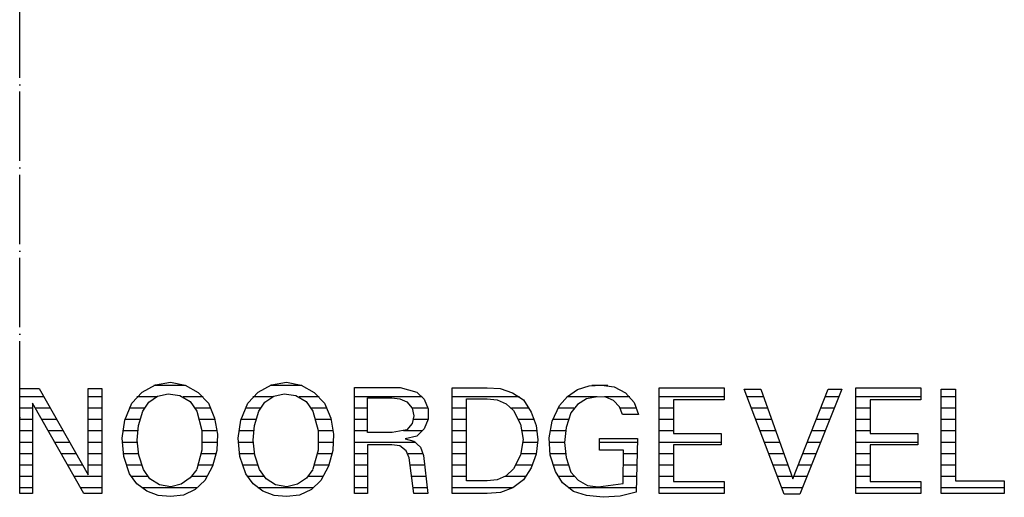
# Model space of a CAD drawing. Extents: x -20500 to 18806, y -14250 to 12231.
# Tile 3 of 16: x -16352 to -12799, y -2286 to -562. Entities that reach past the tile are written whole.
import ezdxf

# ---------------------------------------------------------------- set-up
doc = ezdxf.new("R2010")
doc.units = 0
doc.header["$MEASUREMENT"] = 0
doc.linetypes.add('DASHDOT', pattern=[300, 250, -25, 0, -25])
doc.linetypes.add('DOT', pattern=[50, 0, -50])
doc.layers.add('LAYER107', color=2, linetype='DOT')
doc.layers.add('LAYER28', color=1, linetype='CONTINUOUS')

msp = doc.modelspace()

# ---------------------------------------------------------------- linework, layer by layer
at = {"layer": 'LAYER107', "color": 5, "linetype": 'Continuous'}
for p, q in [((-15909.65425, -1905.8935), (-15861.6287, -1879.93165)), ((-15861.6287, -1879.93165), (-15807.8247, -1870.67125)), ((-15807.87505, -1870.6875), (-15755.0949, -1881.1548)), ((-15755.0949, -1881.1548), (-15707.85675, -1907.0755)), ((-15490.71655, -1905.8935), (-15442.69105, -1879.93165)), ((-15442.69105, -1879.93165), (-15388.887, -1870.67125)), ((-15388.9374, -1870.6875), (-15336.0962, -1881.15675)), ((-15336.0962, -1881.15675), (-15288.85805, -1907.0774)), ((-14296.31195, -1883.3765), (-14252.59095, -1880.83265)), ((-14252.4994, -1880.8588), (-14206.369, -1887.14045)), ((-16351.62505, -2098.68755), (-16351.62505, -1893.0626)), ((-16351.62505, -1893.0626), (-16280.99975, -1893.0626)), ((-16280.99975, -1893.0626), (-16105.12545, -2204.62515)), ((-16105.12545, -2204.62515), (-16105.12545, -1893.0626)), ((-16105.12545, -1893.0626), (-16055.25055, -1893.0626)), ((-16055.25055, -1893.0626), (-16055.25055, -2272.4846)), ((-15946.93755, -1945.93775), (-15909.65425, -1905.8935)), ((-15853.86355, -1921.2885), (-15816.1209, -1912.69665)), ((-15816.06295, -1912.70275), (-15773.66485, -1918.18905)), ((-15773.66485, -1918.18905), (-15737.02395, -1940.17065)), ((-15707.85675, -1907.0755), (-15670.63445, -1946.0335)), ((-15527.9999, -1945.93775), (-15490.71655, -1905.8935)), ((-15434.7534, -1921.27645), (-15397.1817, -1912.75405)), ((-15397.12525, -1912.70275), (-15354.72715, -1918.18905)), ((-15354.72715, -1918.18905), (-15318.0847, -1940.17065)), ((-15288.85805, -1907.0774), (-15251.79445, -1945.80805)), ((-15143.8751, -2135.39045), (-15143.8751, -1889.5937)), ((-15143.8751, -1889.5937), (-14979.0634, -1889.5937)), ((-14979.0634, -1889.5937), (-14918.8904, -1906.18555)), ((-14918.8751, -1906.2027), (-14891.83805, -1932.15445)), ((-14791.43675, -2100.76525), (-14791.43675, -1890.98375)), ((-14791.43675, -1890.98375), (-14664.75065, -1890.98375)), ((-14664.75065, -1890.98375), (-14617.7582, -1893.7311)), ((-14617.7582, -1893.7311), (-14573.0133, -1908.659)), ((-14573.0133, -1908.659), (-14533.92335, -1934.5564)), ((-14374.942, -1921.4386), (-14338.1378, -1897.2212)), ((-14338.1378, -1897.2212), (-14296.31195, -1883.3765)), ((-14206.369, -1887.14045), (-14165.4663, -1909.0868)), ((-14165.4663, -1909.0868), (-14134.68935, -1944.10665)), ((-14044.62435, -2077.92185), (-14044.62435, -1890.98375)), ((-14044.62435, -1890.98375), (-13809.8755, -1890.98375)), ((-13809.8755, -1890.98375), (-13809.8755, -1934.5936)), ((-13592.4988, -2273.9683), (-13737.87535, -1895.2339)), ((-13737.87535, -1895.2339), (-13706.68795, -1895.2339)), ((-13706.68795, -1895.2339), (-13677.6245, -1895.2339)), ((-13677.6245, -1895.2339), (-13561.31135, -2218.5776)), ((-13561.31135, -2218.5776), (-13434.62525, -1895.2339)), ((-13384.74885, -1895.2339), (-13536.37545, -2273.9683)), ((-13434.62525, -1895.2339), (-13384.74885, -1895.2339)), ((-13334.5627, -2077.92185), (-13334.5627, -1890.98375)), ((-13334.5627, -1890.98375), (-13099.8749, -1890.98375)), ((-13099.8749, -1890.98375), (-13099.8749, -1934.5936)), ((-13026.3748, -2102.15645), (-13026.3748, -1895.82785)), ((-13026.3748, -1895.82785), (-12974.43695, -1895.82785)), ((-12974.43695, -1895.82785), (-12974.43695, -2226.7809)), ((-16119.6869, -2272.4846), (-16305.9372, -1945.67205)), ((-16305.9372, -1945.67205), (-16305.9372, -2272.4846)), ((-15972.12525, -2006.9851), (-15946.97875, -1946.00735)), ((-15907.4997, -1975.01545), (-15885.7132, -1943.0063)), ((-15885.7132, -1943.0063), (-15853.86355, -1921.2885)), ((-15737.02395, -1940.17065), (-15712.2345, -1974.9752)), ((-15670.68785, -1945.93775), (-15648.1354, -2000.0824)), ((-15553.18755, -2006.9851), (-15528.0411, -1946.00735)), ((-15488.49945, -1975.01545), (-15466.7343, -1943.04655)), ((-15466.7343, -1943.04655), (-15434.7534, -1921.27645)), ((-15318.0847, -1940.17065), (-15293.2968, -1974.9752)), ((-15251.7502, -1945.93775), (-15229.1977, -2000.0824)), ((-15096.1258, -1991.3748), (-15096.1258, -1926.9842)), ((-15096.1258, -1926.9842), (-15008.18785, -1926.9842)), ((-15008.18785, -1926.9842), (-14980.06285, -1929.8582)), ((-14980.06285, -1929.8582), (-14954.20835, -1941.50755)), ((-14954.187, -1941.51555), (-14935.791, -1963.68025)), ((-14891.83805, -1932.15445), (-14877.092, -1966.7526)), ((-14739.563, -2100.76525), (-14739.563, -1930.4371)), ((-14739.563, -1930.4371), (-14664.75065, -1930.4371)), ((-14664.75065, -1930.4371), (-14628.9978, -1934.06715)), ((-14628.9978, -1934.06715), (-14596.2326, -1948.30645)), ((-14596.2326, -1948.30645), (-14569.20625, -1971.94615)), ((-14533.8745, -1934.5936), (-14505.64115, -1978.28505)), ((-14404.12445, -1954.24975), (-14374.942, -1921.4386)), ((-14339.01825, -1950.29375), (-14362.5244, -1981.19335)), ((-14305.91585, -1930.0083), (-14339.01825, -1950.29375)), ((-14267.688, -1923.0934), (-14305.91585, -1930.0083)), ((-14236.87285, -1923.8434), (-14267.7292, -1923.06845)), ((-14208.66395, -1936.36835), (-14236.87285, -1923.8434)), ((-14187.3932, -1958.7345), (-14208.66395, -1936.36835)), ((-14134.68935, -1944.10665), (-14118.1793, -1987.4901)), ((-13809.8755, -1934.5936), (-13992.68645, -1934.5936)), ((-13992.68645, -1934.5936), (-13992.68645, -2055.76515)), ((-13099.8749, -1934.5936), (-13282.6248, -1934.5936)), ((-13282.6248, -1934.5936), (-13282.6248, -2055.76515)), ((-15923.2437, -2026.5728), (-15907.3822, -1974.86935)), ((-15712.24975, -1975.01545), (-15693.7912, -2044.1643)), ((-15504.30605, -2026.5728), (-15488.44605, -1974.86935)), ((-15293.2495, -1975.01545), (-15274.79095, -2044.1643)), ((-14935.791, -1963.68025), (-14929.1992, -1991.71905)), ((-14877.092, -1966.7526), (-14877.092, -2004.21675)), ((-14569.1864, -1971.9843), (-14543.9728, -2022.2582)), ((-14505.64115, -1978.28505), (-14488.1531, -2027.09825)), ((-14429.8355, -2010.585), (-14404.08935, -1954.274)), ((-14362.56255, -1981.2496), (-14379.67985, -2033.53195)), ((-14176.31225, -1987.484), (-14187.3932, -1958.7345)), ((-14151.3748, -1987.484), (-14176.31225, -1987.484)), ((-14118.18695, -1987.484), (-14151.3748, -1987.484)), ((-15982.15025, -2072.61485), (-15972.12525, -2006.9851)), ((-15648.1354, -2000.0824), (-15637.96995, -2058.0593)), ((-15563.2126, -2072.61485), (-15553.18755, -2006.9851)), ((-15229.1977, -2000.0824), (-15219.0323, -2058.0593)), ((-15096.1258, -2052.2972), (-15096.1258, -1991.3748)), ((-14935.791, -2019.75765), (-14954.10615, -2041.86115)), ((-14929.1992, -1991.71905), (-14935.791, -2019.75765)), ((-14877.092, -2004.21675), (-14891.75415, -2038.6942)), ((-14543.9728, -2022.2582), (-14535.34545, -2077.5776)), ((-14441.1499, -2071.46015), (-14429.8355, -2010.585)), ((-15928.21045, -2080.0127), (-15923.2437, -2026.5728)), ((-15693.7912, -2044.1643), (-15693.7912, -2115.67995)), ((-15637.96995, -2058.0593), (-15640.72265, -2116.44095)), ((-15509.27275, -2080.0127), (-15504.30605, -2026.5728)), ((-15274.79095, -2044.1643), (-15274.79095, -2115.67995)), ((-15219.0323, -2058.0593), (-15221.78495, -2116.44095)), ((-15008.18785, -2052.2972), (-15096.1258, -2052.2972)), ((-14954.187, -2041.9214), (-15008.10545, -2052.29815)), ((-14891.75415, -2038.6942), (-14918.86445, -2064.7608)), ((-14488.1531, -2027.09825), (-14482.22045, -2078.60945)), ((-14379.67985, -2033.53195), (-14385.42175, -2087.891)), ((-13992.68645, -2055.76515), (-13820.24995, -2055.76515)), ((-13820.24995, -2055.76515), (-13820.24995, -2096.6097)), ((-13282.6248, -2055.76515), (-13110.24935, -2055.76515)), ((-13110.24935, -2055.76515), (-13110.24935, -2096.6097)), ((-15976.26495, -2138.7438), (-15982.15025, -2072.61485)), ((-15922.14965, -2133.7538), (-15928.21045, -2080.0127)), ((-15557.32725, -2138.7438), (-15563.2126, -2072.61485)), ((-15503.212, -2133.7538), (-15509.27275, -2080.0127)), ((-15008.18785, -2095.9221), (-15096.1258, -2095.9221)), ((-15096.1258, -2095.9221), (-15096.1258, -2272.4846)), ((-14979.86605, -2100.07765), (-15008.18025, -2095.98045)), ((-14960.37445, -2075.1566), (-14929.0741, -2083.42135)), ((-14918.8751, -2064.76575), (-14960.3592, -2075.14555)), ((-14929.0741, -2083.42135), (-14905.19865, -2105.0787)), ((-14535.34545, -2077.5776), (-14544.05975, -2133.1688)), ((-14482.22045, -2078.60945), (-14488.1531, -2130.12065)), ((-14437.3596, -2133.2615), (-14441.1499, -2071.46015)), ((-14385.42175, -2087.891), (-14379.67985, -2142.25005)), ((-14259.375, -2115.57825), (-14259.375, -2074.03125)), ((-14259.375, -2074.03125), (-14122.31295, -2074.03125)), ((-14122.31295, -2074.03125), (-14126.4374, -2267.2186)), ((-14044.62435, -2272.4846), (-14044.62435, -2077.92185)), ((-13334.5627, -2272.4846), (-13334.5627, -2077.92185)), ((-16351.62505, -2272.4846), (-16351.62505, -2098.68755)), ((-15693.7912, -2115.67995), (-15712.2284, -2184.77765)), ((-15640.72265, -2116.44095), (-15656.30035, -2173.20405)), ((-15274.79095, -2115.67995), (-15293.22815, -2184.77765)), ((-15221.78495, -2116.44095), (-15237.36115, -2173.20405)), ((-14957.164, -2117.4879), (-14979.86605, -2100.07765)), ((-14945.87555, -2143.7025), (-14957.164, -2117.4879)), ((-14905.19865, -2105.0787), (-14893.9331, -2135.39255)), ((-14791.43675, -2272.4846), (-14791.43675, -2100.76525)), ((-14739.563, -2226.7809), (-14739.563, -2100.76525)), ((-14488.1531, -2130.12065), (-14505.64115, -2178.9339)), ((-14172.1878, -2115.57825), (-14259.375, -2115.57825)), ((-14174.24925, -2236.04715), (-14172.1878, -2115.57825)), ((-13820.24995, -2096.6097), (-13992.68645, -2096.6097)), ((-13992.68645, -2096.6097), (-13992.68645, -2228.8595)), ((-13110.24935, -2096.6097), (-13282.6248, -2096.6097)), ((-13282.6248, -2096.6097), (-13282.6248, -2228.8595)), ((-13026.3748, -2272.4846), (-13026.3748, -2102.15645)), ((-15954.8752, -2201.437), (-15976.26495, -2138.7438)), ((-15905.37415, -2184.8118), (-15922.14965, -2133.7538)), ((-15535.9375, -2201.437), (-15557.32725, -2138.7438)), ((-15486.43645, -2184.8118), (-15503.212, -2133.7538)), ((-15143.8751, -2272.4846), (-15143.8751, -2135.39045)), ((-14929.24955, -2272.4846), (-14945.87555, -2143.7025)), ((-14893.9377, -2135.39045), (-14879.3747, -2272.4846)), ((-14544.05975, -2133.1688), (-14569.2047, -2183.19415)), ((-14418.6249, -2192.43735), (-14437.3596, -2133.2615)), ((-14379.67985, -2142.25005), (-14362.53965, -2194.58255)), ((-15928.51255, -2236.9663), (-15954.83245, -2201.5648)), ((-15881.7276, -2218.69525), (-15905.3604, -2184.844)), ((-15712.24975, -2184.8118), (-15735.94665, -2216.0488)), ((-15656.30035, -2173.20405), (-15683.72955, -2224.8127)), ((-15509.6817, -2236.7901), (-15535.94515, -2201.3483)), ((-15462.7899, -2218.69525), (-15486.42275, -2184.844)), ((-15293.2495, -2184.8118), (-15316.97085, -2216.08905)), ((-15237.36115, -2173.20405), (-15264.79185, -2224.8127)), ((-14569.1864, -2183.17205), (-14595.6299, -2208.1373)), ((-14505.64115, -2178.9339), (-14533.99355, -2222.76915)), ((-14392.32635, -2234.03795), (-14418.62335, -2192.52795)), ((-14362.56255, -2194.51505), (-14336.557, -2223.88975)), ((-15893.277, -2263.50805), (-15928.51255, -2236.9663)), ((-15847.0108, -2241.03525), (-15881.7276, -2218.69525)), ((-15768.45855, -2238.06955), (-15806.31865, -2248.4905)), ((-15735.94665, -2216.0488), (-15768.45855, -2238.06955)), ((-15683.81195, -2224.984), (-15717.87565, -2257.8577)), ((-15474.2752, -2263.50405), (-15509.6817, -2236.7901)), ((-15428.0731, -2241.03525), (-15462.7899, -2218.69525)), ((-15349.498, -2238.1199), (-15387.3749, -2248.54605)), ((-15316.97085, -2216.08905), (-15349.498, -2238.1199)), ((-15264.87425, -2224.984), (-15298.938, -2257.8577)), ((-14664.75065, -2226.7809), (-14739.563, -2226.7809)), ((-14628.6545, -2223.20425), (-14664.77355, -2226.81905)), ((-14595.6299, -2208.1373), (-14628.6545, -2223.20425)), ((-14533.8745, -2222.62535), (-14572.1924, -2251.1795)), ((-14353.37065, -2264.3526), (-14392.32635, -2234.03795)), ((-14336.557, -2223.88975), (-14302.16215, -2242.6237)), ((-14263.562, -2248.5157), (-14174.0509, -2235.99185)), ((-13992.68645, -2228.8595), (-13809.8755, -2228.8595)), ((-13809.8755, -2228.8595), (-13809.8755, -2272.4846)), ((-13282.6248, -2228.8595), (-13099.8749, -2228.8595)), ((-13099.8749, -2228.8595), (-13099.8749, -2272.4846)), ((-12974.43695, -2226.7809), (-12798.56185, -2226.7809)), ((-12798.56185, -2226.7809), (-12798.56185, -2272.4846)), ((-16305.9372, -2272.4846), (-16351.62505, -2272.4846)), ((-16055.25055, -2272.4846), (-16119.6869, -2272.4846)), ((-15851.9882, -2279.03595), (-15893.277, -2263.50805)), ((-15806.3751, -2248.5157), (-15847.0108, -2241.03525)), ((-15717.87565, -2257.8577), (-15760.7727, -2277.6739)), ((-15432.98645, -2279.03195), (-15474.2752, -2263.50405)), ((-15387.43745, -2248.5157), (-15428.0731, -2241.03525)), ((-15298.938, -2257.8577), (-15341.835, -2277.6739)), ((-15096.1258, -2272.4846), (-15143.8751, -2272.4846)), ((-14879.3747, -2272.4846), (-14929.24955, -2272.4846)), ((-14664.75065, -2272.4846), (-14791.43675, -2272.4846)), ((-14616.98455, -2268.2667), (-14664.7415, -2272.4785)), ((-14572.1924, -2251.1795), (-14616.98455, -2268.2667)), ((-14306.50025, -2279.67205), (-14353.37065, -2264.3526)), ((-14302.16215, -2242.6237), (-14263.62305, -2248.542)), ((-14126.4374, -2267.2186), (-14185.3302, -2281.51625)), ((-13809.8755, -2272.4846), (-14044.62435, -2272.4846)), ((-13099.8749, -2272.4846), (-13334.5627, -2272.4846)), ((-12798.56185, -2272.4846), (-13026.3748, -2272.4846)), ((-15807.87505, -2282.2815), (-15851.9882, -2279.03595)), ((-15760.7727, -2277.6739), (-15807.79875, -2282.30555)), ((-15388.9374, -2282.2815), (-15432.98645, -2279.03195)), ((-15341.835, -2277.6739), (-15388.8611, -2282.30555)), ((-14246.2204, -2285.7313), (-14306.3919, -2279.70945)), ((-14185.3302, -2281.51625), (-14246.2204, -2285.7313)), ((-13536.37545, -2273.9683), (-13592.4988, -2273.9683))]:
    msp.add_line(p, q, dxfattribs=at)
at = {"layer": 'LAYER107', "color": 2, "linetype": 'Continuous'}
for p, q in [((-15753.01515, -1881.92575), (-15867.0868, -1881.92575)), ((-15334.02405, -1881.92575), (-15448.1491, -1881.92575)), ((-14229.20075, -1881.92575), (-14287.3703, -1881.92575)), ((-16264.0747, -1923.04725), (-16351.62505, -1923.04725)), ((-16055.25055, -1923.04725), (-16105.12545, -1923.04725)), ((-15857.6782, -1923.04725), (-15928.66365, -1923.04725)), ((-15689.7705, -1923.04725), (-15762.01475, -1923.04725)), ((-15438.6078, -1923.04725), (-15509.72595, -1923.04725)), ((-15270.77485, -1923.04725), (-15343.0771, -1923.04725)), ((-14899.0036, -1923.04725), (-15143.8751, -1923.04725)), ((-14548.6267, -1923.04725), (-14791.43675, -1923.04725)), ((-14267.601, -1923.04725), (-14376.77, -1923.04725)), ((-14150.4547, -1923.04725), (-14240.89815, -1923.04725)), ((-13809.8755, -1923.04725), (-14044.62435, -1923.04725)), ((-13667.6193, -1923.04725), (-13727.1988, -1923.04725)), ((-13395.8847, -1923.04725), (-13445.52155, -1923.04725)), ((-13099.8749, -1923.0461), (-13334.5627, -1923.04725)), ((-12974.43695, -1923.0461), (-13026.3748, -1923.0461)), ((-16305.9372, -1964.16855), (-16351.62505, -1964.16855)), ((-16240.8615, -1964.16855), (-16295.3964, -1964.16855)), ((-16055.25055, -1964.16855), (-16105.12545, -1964.16855)), ((-15902.0096, -1964.16855), (-15956.28815, -1964.16855)), ((-15661.5036, -1964.16855), (-15717.73985, -1964.16855)), ((-15483.00475, -1964.16855), (-15537.34895, -1964.16855)), ((-15242.5659, -1964.16855), (-15298.8022, -1964.16855)), ((-15096.1258, -1964.16855), (-15143.8751, -1964.16855)), ((-14877.65655, -1964.16855), (-14935.55145, -1964.16855)), ((-14739.563, -1964.16855), (-14791.43675, -1964.16855)), ((-14513.24465, -1964.1676), (-14576.34585, -1964.1676)), ((-14351.828, -1964.1676), (-14409.88615, -1964.1676)), ((-14124.8398, -1964.1676), (-14184.25295, -1964.1676)), ((-13992.68645, -1964.1676), (-14044.62435, -1964.1676)), ((-13652.82745, -1964.1676), (-13711.4151, -1964.1676)), ((-13412.3474, -1964.1676), (-13461.6333, -1964.1676)), ((-13282.6248, -1964.1676), (-13334.5627, -1964.1676)), ((-12974.43695, -1964.1676), (-13026.3748, -1964.1676)), ((-16305.9372, -2005.28985), (-16351.62505, -2005.28985)), ((-16217.6483, -2005.28985), (-16271.962, -2005.28985)), ((-16055.25055, -2005.2889), (-16105.12545, -2005.2889)), ((-15918.1183, -2005.2889), (-15971.6461, -2005.2889)), ((-15646.67055, -2005.2889), (-15701.7761, -2005.2889)), ((-15499.1806, -2005.2889), (-15552.70845, -2005.2889)), ((-15227.7344, -2005.2889), (-15282.7759, -2005.2889)), ((-15096.1258, -2005.2889), (-15143.8751, -2005.2889)), ((-14877.3163, -2005.2889), (-14930.68085, -2005.2889)), ((-14739.563, -2005.2889), (-14791.43675, -2005.2889)), ((-14494.41225, -2005.2889), (-14550.3479, -2005.2889)), ((-14371.96045, -2005.2889), (-14428.1082, -2005.2889)), ((-13992.68645, -2005.2889), (-14044.62435, -2005.2889)), ((-13638.0356, -2005.2889), (-13695.6314, -2005.2889)), ((-13428.8086, -2005.2889), (-13477.74505, -2005.2889)), ((-13282.6248, -2005.2889), (-13334.5627, -2005.2889)), ((-12974.43695, -2005.2889), (-13026.3748, -2005.2889)), ((-16305.9372, -2046.4102), (-16351.62505, -2046.4102)), ((-16194.4351, -2046.4102), (-16248.526, -2046.4102)), ((-16055.25055, -2046.4102), (-16105.12545, -2046.4102)), ((-15926.37785, -2046.4102), (-15980.0781, -2046.4102)), ((-15638.96025, -2046.4102), (-15693.50585, -2046.4102)), ((-15507.43865, -2046.4102), (-15561.14045, -2046.4102)), ((-15220.0226, -2046.4102), (-15274.50715, -2046.4102)), ((-15096.1258, -2046.4102), (-15143.8751, -2046.4102)), ((-14897.6822, -2046.4102), (-14966.9937, -2046.4102)), ((-14739.563, -2046.4102), (-14791.43675, -2046.4102)), ((-14484.51995, -2046.4102), (-14538.03865, -2046.4102)), ((-14382.0938, -2046.4102), (-14438.3667, -2046.4102)), ((-13992.68645, -2046.4102), (-14044.62435, -2046.4102)), ((-13623.2437, -2046.4102), (-13679.8462, -2046.4102)), ((-13445.27285, -2046.4102), (-13493.8568, -2046.4102)), ((-13282.6248, -2046.4102), (-13334.5627, -2046.4102)), ((-12974.43695, -2046.4102), (-13026.3748, -2046.4102)), ((-16305.9372, -2087.53165), (-16351.62505, -2087.53165)), ((-16171.22345, -2087.53165), (-16225.09155, -2087.53165)), ((-16055.25055, -2087.53165), (-16105.12545, -2087.53165)), ((-15928.03345, -2087.53165), (-15982.2174, -2087.53165)), ((-15637.75025, -2087.53165), (-15691.5619, -2087.53165)), ((-15509.09575, -2087.53165), (-15563.2797, -2087.53165)), ((-15218.81105, -2087.53165), (-15272.56315, -2087.53165)), ((-14922.44875, -2087.53165), (-15143.8751, -2087.53165)), ((-14739.563, -2087.53165), (-14791.43675, -2087.53165)), ((-14482.39745, -2087.53165), (-14535.61705, -2087.53165)), ((-14385.42175, -2087.53165), (-14441.63055, -2087.53165)), ((-14122.5998, -2087.53165), (-14259.375, -2087.53165)), ((-13820.24995, -2087.53165), (-14044.62435, -2087.53165)), ((-13608.45185, -2087.53165), (-13664.0625, -2087.53165)), ((-13461.73555, -2087.53165), (-13509.96705, -2087.53165)), ((-13110.24935, -2087.53165), (-13334.5627, -2087.53165)), ((-12974.43695, -2087.53165), (-13026.3748, -2087.53165)), ((-16305.9372, -2128.65295), (-16351.62505, -2128.65295)), ((-16148.01025, -2128.65295), (-16201.6571, -2128.65295)), ((-16055.25055, -2128.65295), (-16105.12545, -2128.65295)), ((-15923.2132, -2128.65295), (-15978.21045, -2128.65295)), ((-15642.95045, -2128.65295), (-15695.8084, -2128.65295)), ((-15504.274, -2128.65295), (-15559.27275, -2128.65295)), ((-15224.01275, -2128.65295), (-15276.80815, -2128.65295)), ((-15096.1258, -2128.65295), (-15143.8751, -2128.65295)), ((-14895.0653, -2128.65295), (-14950.3845, -2128.65295)), ((-14739.563, -2128.65295), (-14791.43675, -2128.65295)), ((-14487.81585, -2128.65295), (-14542.67425, -2128.65295)), ((-14382.20825, -2128.65295), (-14438.17595, -2128.65295)), ((-14123.4787, -2128.65295), (-14172.4106, -2128.65295)), ((-13992.68645, -2128.65295), (-14044.62435, -2128.65295)), ((-13593.65995, -2128.65295), (-13648.2773, -2128.65295)), ((-13478.19825, -2128.65295), (-13526.0788, -2128.65295)), ((-13282.6248, -2128.65295), (-13334.5627, -2128.65295)), ((-12974.43695, -2128.65295), (-13026.3748, -2128.65295)), ((-16305.9372, -2169.77425), (-16351.62505, -2169.77425)), ((-16124.7986, -2169.77425), (-16178.22265, -2169.77425)), ((-16055.25055, -2169.77425), (-16105.12545, -2169.77425)), ((-15911.53565, -2169.77425), (-15967.7765, -2169.77425)), ((-15654.96215, -2169.77425), (-15706.54755, -2169.77425)), ((-15492.59795, -2169.77425), (-15548.8388, -2169.77425)), ((-15236.0245, -2169.77425), (-15287.5473, -2169.77425)), ((-15096.1258, -2169.77425), (-15143.8751, -2169.77425)), ((-14890.28475, -2169.77425), (-14942.50945, -2169.77425)), ((-14739.563, -2169.77425), (-14791.43675, -2169.77425)), ((-14501.3687, -2169.77425), (-14560.47975, -2169.77425)), ((-14372.2, -2169.77425), (-14427.7115, -2169.77425)), ((-14124.3576, -2169.77425), (-14173.11555, -2169.77425)), ((-13992.68645, -2169.77425), (-14044.62435, -2169.77425)), ((-13578.8666, -2169.77425), (-13632.4936, -2169.77425)), ((-13494.66095, -2169.77425), (-13542.19055, -2169.77425)), ((-13282.6248, -2169.77425), (-13334.5627, -2169.77425)), ((-12974.43695, -2169.77425), (-13026.3748, -2169.77425)), ((-16305.9372, -2210.89555), (-16351.62505, -2210.89555)), ((-16055.25055, -2210.89555), (-16154.7867, -2210.89555)), ((-15889.05485, -2210.89555), (-15949.34845, -2210.89555)), ((-15674.8581, -2210.89555), (-15730.82735, -2210.89555)), ((-15470.1172, -2210.89555), (-15530.34365, -2210.89555)), ((-15255.9204, -2210.89555), (-15311.81335, -2210.89555)), ((-15096.1258, -2210.89555), (-15143.8751, -2210.89555)), ((-14885.91615, -2210.89555), (-14937.20095, -2210.89555)), ((-14739.563, -2210.89555), (-14791.43675, -2210.89555)), ((-14524.84435, -2210.89555), (-14599.9405, -2210.89555)), ((-14350.3418, -2210.89555), (-14409.42385, -2210.89555)), ((-14125.235, -2210.89555), (-14173.81895, -2210.89555)), ((-13992.68645, -2210.89555), (-14044.62435, -2210.89555)), ((-13564.0747, -2210.89555), (-13616.7099, -2210.89555)), ((-13511.12365, -2210.89555), (-13558.3023, -2210.89555)), ((-13282.6248, -2210.89555), (-13334.5627, -2210.89555)), ((-12974.43695, -2210.89555), (-13026.3748, -2210.89555)), ((-16305.9372, -2252.017), (-16351.62505, -2252.017)), ((-16055.25055, -2252.017), (-16131.35225, -2252.017)), ((-15709.94415, -2252.017), (-15911.15265, -2252.017)), ((-15291.00645, -2252.017), (-15492.1463, -2252.017)), ((-15096.1258, -2252.017), (-15143.8751, -2252.017)), ((-14881.54905, -2252.017), (-14931.8924, -2252.017)), ((-14573.732, -2252.017), (-14791.43675, -2252.017)), ((-14126.1139, -2252.017), (-14372.6837, -2252.017)), ((-13809.8755, -2252.017), (-14044.62435, -2252.017)), ((-13527.58635, -2252.017), (-13600.9247, -2252.017)), ((-13099.8749, -2252.0159), (-13334.5627, -2252.017)), ((-12798.56185, -2252.0159), (-13026.3748, -2252.0159))]:
    msp.add_line(p, q, dxfattribs=at)
at = {"layer": 'LAYER28', "color": 1, "linetype": 'DASHDOT'}
msp.add_line((-16351.62505, -2272.4846), (-16351.62505, 11830.5153), dxfattribs=at)

doc.saveas('drawing.dxf')
